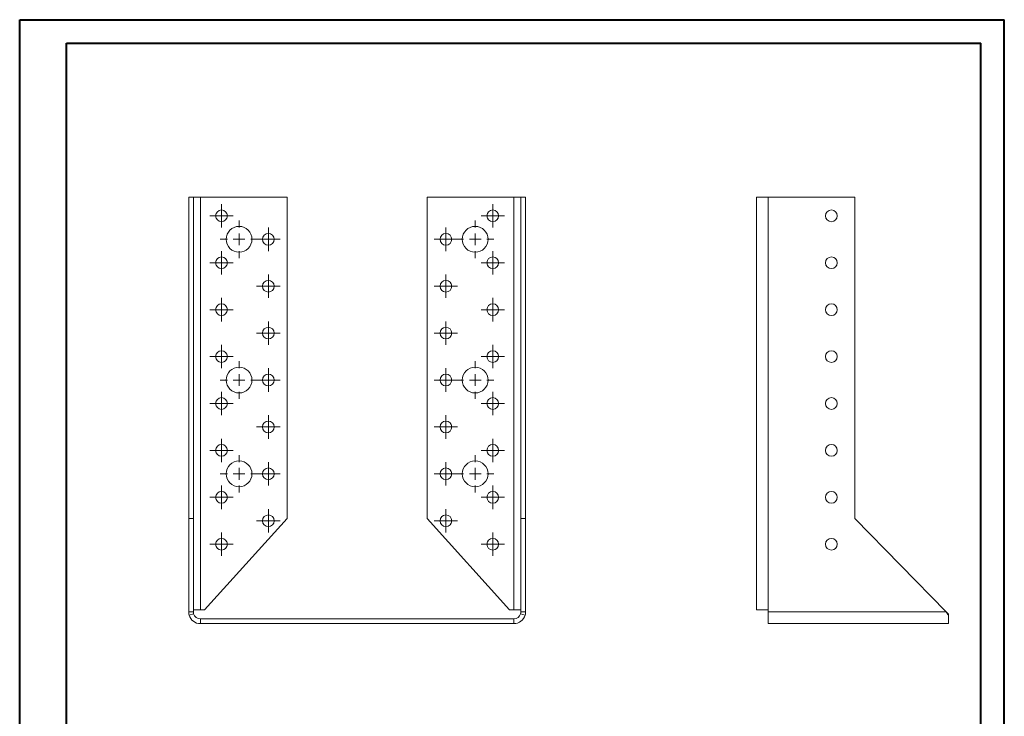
# Model space of a CAD drawing. Header units: millimetres. Extents: x 0 to 210, y 0 to 297.
# Tile 2 of 2: x 0 to 210, y 149 to 297. Entities that reach past the tile are written whole.
import ezdxf

# ---------------------------------------------------------------- set-up
doc = ezdxf.new("R2010")
doc.units = ezdxf.units.MM

# ---------------------------------------------------------------- blocks, each defined once
blk = doc.blocks.new('SW_CENTERMARKSYMBOL_0')
at = {"color": 0, "linetype": 'Continuous', "lineweight": 0}
for p, q in [((0, 2.5), (0, 4)), ((-2.5, 0), (-4, 0)), ((0, 0), (-1.25, 0)), ((0, 0), (0, 1.25)), ((0, 0), (0, -1.25)), ((0, 0), (1.25, 0)), ((2.5, 0), (4, 0)), ((0, -2.5), (0, -4))]:
    blk.add_line(p, q, dxfattribs=at)
blk = doc.blocks.new('SW_CENTERMARKSYMBOL_1')
at = {"color": 0, "linetype": 'Continuous', "lineweight": 0}
for p, q in [((0, 2.5), (0, 4)), ((-2.5, 0), (-4, 0)), ((0, 0), (-1.25, 0)), ((0, 0), (0, 1.25)), ((0, 0), (0, -1.25)), ((0, 0), (1.25, 0)), ((2.5, 0), (4, 0)), ((0, -2.5), (0, -4))]:
    blk.add_line(p, q, dxfattribs=at)
blk = doc.blocks.new('SW_CENTERMARKSYMBOL_2')
at = {"color": 0, "linetype": 'Continuous', "lineweight": 0}
for p, q in [((0, 2.5), (0, 4)), ((-2.5, 0), (-4, 0)), ((0, 0), (-1.25, 0)), ((0, 0), (0, 1.25)), ((0, 0), (0, -1.25)), ((0, 0), (1.25, 0)), ((2.5, 0), (4, 0)), ((0, -2.5), (0, -4))]:
    blk.add_line(p, q, dxfattribs=at)
blk = doc.blocks.new('SW_CENTERMARKSYMBOL_3')
at = {"color": 0, "linetype": 'Continuous', "lineweight": 0}
for p, q in [((0, 1.25), (0, 2.5)), ((-1.25, 0), (-2.5, 0)), ((0, 0), (-1.25, 0)), ((0, 0), (0, 1.25)), ((0, 0), (0, -1.25)), ((0, 0), (1.25, 0)), ((1.25, 0), (2.5, 0)), ((0, -1.25), (0, -2.5))]:
    blk.add_line(p, q, dxfattribs=at)
blk = doc.blocks.new('SW_CENTERMARKSYMBOL_4')
at = {"color": 0, "linetype": 'Continuous', "lineweight": 0}
for p, q in [((0, 1.25), (0, 2.5)), ((-1.25, 0), (-2.5, 0)), ((0, 0), (-1.25, 0)), ((0, 0), (0, 1.25)), ((0, 0), (0, -1.25)), ((0, 0), (1.25, 0)), ((1.25, 0), (2.5, 0)), ((0, -1.25), (0, -2.5))]:
    blk.add_line(p, q, dxfattribs=at)
blk = doc.blocks.new('SW_CENTERMARKSYMBOL_5')
at = {"color": 0, "linetype": 'Continuous', "lineweight": 0}
for p, q in [((0, 1.25), (0, 2.5)), ((-1.25, 0), (-2.5, 0)), ((0, 0), (-1.25, 0)), ((0, 0), (0, 1.25)), ((0, 0), (0, -1.25)), ((0, 0), (1.25, 0)), ((1.25, 0), (2.5, 0)), ((0, -1.25), (0, -2.5))]:
    blk.add_line(p, q, dxfattribs=at)
blk = doc.blocks.new('SW_CENTERMARKSYMBOL_6')
at = {"color": 0, "linetype": 'Continuous', "lineweight": 0}
for p, q in [((0, 1.25), (0, 2.5)), ((-1.25, 0), (-2.5, 0)), ((0, 0), (-1.25, 0)), ((0, 0), (0, 1.25)), ((0, 0), (0, -1.25)), ((0, 0), (1.25, 0)), ((1.25, 0), (2.5, 0)), ((0, -1.25), (0, -2.5))]:
    blk.add_line(p, q, dxfattribs=at)
blk = doc.blocks.new('SW_CENTERMARKSYMBOL_7')
at = {"color": 0, "linetype": 'Continuous', "lineweight": 0}
for p, q in [((0, 1.25), (0, 2.5)), ((-1.25, 0), (-2.5, 0)), ((0, 0), (-1.25, 0)), ((0, 0), (0, 1.25)), ((0, 0), (0, -1.25)), ((0, 0), (1.25, 0)), ((1.25, 0), (2.5, 0)), ((0, -1.25), (0, -2.5))]:
    blk.add_line(p, q, dxfattribs=at)
blk = doc.blocks.new('SW_CENTERMARKSYMBOL_8')
at = {"color": 0, "linetype": 'Continuous', "lineweight": 0}
for p, q in [((0, 1.25), (0, 2.5)), ((-1.25, 0), (-2.5, 0)), ((0, 0), (-1.25, 0)), ((0, 0), (0, 1.25)), ((0, 0), (0, -1.25)), ((0, 0), (1.25, 0)), ((1.25, 0), (2.5, 0)), ((0, -1.25), (0, -2.5))]:
    blk.add_line(p, q, dxfattribs=at)
blk = doc.blocks.new('SW_CENTERMARKSYMBOL_9')
at = {"color": 0, "linetype": 'Continuous', "lineweight": 0}
for p, q in [((0, 1.25), (0, 2.5)), ((-1.25, 0), (-2.5, 0)), ((0, 0), (-1.25, 0)), ((0, 0), (0, 1.25)), ((0, 0), (0, -1.25)), ((0, 0), (1.25, 0)), ((1.25, 0), (2.5, 0)), ((0, -1.25), (0, -2.5))]:
    blk.add_line(p, q, dxfattribs=at)
blk = doc.blocks.new('SW_CENTERMARKSYMBOL_10')
at = {"color": 0, "linetype": 'Continuous', "lineweight": 0}
for p, q in [((0, 1.25), (0, 2.5)), ((-1.25, 0), (-2.5, 0)), ((0, 0), (-1.25, 0)), ((0, 0), (0, 1.25)), ((0, 0), (0, -1.25)), ((0, 0), (1.25, 0)), ((1.25, 0), (2.5, 0)), ((0, -1.25), (0, -2.5))]:
    blk.add_line(p, q, dxfattribs=at)
blk = doc.blocks.new('SW_CENTERMARKSYMBOL_11')
at = {"color": 0, "linetype": 'Continuous', "lineweight": 0}
for p, q in [((0, 1.25), (0, 2.5)), ((-1.25, 0), (-2.5, 0)), ((0, 0), (-1.25, 0)), ((0, 0), (0, 1.25)), ((0, 0), (0, -1.25)), ((0, 0), (1.25, 0)), ((1.25, 0), (2.5, 0)), ((0, -1.25), (0, -2.5))]:
    blk.add_line(p, q, dxfattribs=at)
blk = doc.blocks.new('SW_CENTERMARKSYMBOL_12')
at = {"color": 0, "linetype": 'Continuous', "lineweight": 0}
for p, q in [((0, 1.25), (0, 2.5)), ((-1.25, 0), (-2.5, 0)), ((0, 0), (-1.25, 0)), ((0, 0), (0, 1.25)), ((0, 0), (0, -1.25)), ((0, 0), (1.25, 0)), ((1.25, 0), (2.5, 0)), ((0, -1.25), (0, -2.5))]:
    blk.add_line(p, q, dxfattribs=at)
blk = doc.blocks.new('SW_CENTERMARKSYMBOL_13')
at = {"color": 0, "linetype": 'Continuous', "lineweight": 0}
for p, q in [((0, 1.25), (0, 2.5)), ((-1.25, 0), (-2.5, 0)), ((0, 0), (-1.25, 0)), ((0, 0), (0, 1.25)), ((0, 0), (0, -1.25)), ((0, 0), (1.25, 0)), ((1.25, 0), (2.5, 0)), ((0, -1.25), (0, -2.5))]:
    blk.add_line(p, q, dxfattribs=at)
blk = doc.blocks.new('SW_CENTERMARKSYMBOL_14')
at = {"color": 0, "linetype": 'Continuous', "lineweight": 0}
for p, q in [((0, 1.25), (0, 2.5)), ((-1.25, 0), (-2.5, 0)), ((0, 0), (-1.25, 0)), ((0, 0), (0, 1.25)), ((0, 0), (0, -1.25)), ((0, 0), (1.25, 0)), ((1.25, 0), (2.5, 0)), ((0, -1.25), (0, -2.5))]:
    blk.add_line(p, q, dxfattribs=at)
blk = doc.blocks.new('SW_CENTERMARKSYMBOL_15')
at = {"color": 0, "linetype": 'Continuous', "lineweight": 0}
for p, q in [((0, 1.25), (0, 2.5)), ((-1.25, 0), (-2.5, 0)), ((0, 0), (-1.25, 0)), ((0, 0), (0, 1.25)), ((0, 0), (0, -1.25)), ((0, 0), (1.25, 0)), ((1.25, 0), (2.5, 0)), ((0, -1.25), (0, -2.5))]:
    blk.add_line(p, q, dxfattribs=at)
blk = doc.blocks.new('SW_CENTERMARKSYMBOL_16')
at = {"color": 0, "linetype": 'Continuous', "lineweight": 0}
for p, q in [((0, 1.25), (0, 2.5)), ((-1.25, 0), (-2.5, 0)), ((0, 0), (-1.25, 0)), ((0, 0), (0, 1.25)), ((0, 0), (0, -1.25)), ((0, 0), (1.25, 0)), ((1.25, 0), (2.5, 0)), ((0, -1.25), (0, -2.5))]:
    blk.add_line(p, q, dxfattribs=at)
blk = doc.blocks.new('SW_CENTERMARKSYMBOL_17')
at = {"color": 0, "linetype": 'Continuous', "lineweight": 0}
for p, q in [((0, 1.25), (0, 2.5)), ((-1.25, 0), (-2.5, 0)), ((0, 0), (-1.25, 0)), ((0, 0), (0, 1.25)), ((0, 0), (0, -1.25)), ((0, 0), (1.25, 0)), ((1.25, 0), (2.5, 0)), ((0, -1.25), (0, -2.5))]:
    blk.add_line(p, q, dxfattribs=at)
blk = doc.blocks.new('SW_CENTERMARKSYMBOL_18')
at = {"color": 0, "linetype": 'Continuous', "lineweight": 0}
for p, q in [((0, 1.25), (0, 2.5)), ((-1.25, 0), (-2.5, 0)), ((0, 0), (-1.25, 0)), ((0, 0), (0, 1.25)), ((0, 0), (0, -1.25)), ((0, 0), (1.25, 0)), ((1.25, 0), (2.5, 0)), ((0, -1.25), (0, -2.5))]:
    blk.add_line(p, q, dxfattribs=at)
blk = doc.blocks.new('SW_CENTERMARKSYMBOL_19')
at = {"color": 0, "linetype": 'Continuous', "lineweight": 0}
for p, q in [((0, 1.25), (0, 2.5)), ((-1.25, 0), (-2.5, 0)), ((0, 0), (-1.25, 0)), ((0, 0), (0, 1.25)), ((0, 0), (0, -1.25)), ((0, 0), (1.25, 0)), ((1.25, 0), (2.5, 0)), ((0, -1.25), (0, -2.5))]:
    blk.add_line(p, q, dxfattribs=at)
blk = doc.blocks.new('SW_CENTERMARKSYMBOL_20')
at = {"color": 0, "linetype": 'Continuous', "lineweight": 0}
for p, q in [((0, 1.25), (0, 2.5)), ((-1.25, 0), (-2.5, 0)), ((0, 0), (-1.25, 0)), ((0, 0), (0, 1.25)), ((0, 0), (0, -1.25)), ((0, 0), (1.25, 0)), ((1.25, 0), (2.5, 0)), ((0, -1.25), (0, -2.5))]:
    blk.add_line(p, q, dxfattribs=at)
blk = doc.blocks.new('SW_CENTERMARKSYMBOL_21')
at = {"color": 0, "linetype": 'Continuous', "lineweight": 0}
for p, q in [((0, 1.25), (0, 2.5)), ((-1.25, 0), (-2.5, 0)), ((0, 0), (-1.25, 0)), ((0, 0), (0, 1.25)), ((0, 0), (0, -1.25)), ((0, 0), (1.25, 0)), ((1.25, 0), (2.5, 0)), ((0, -1.25), (0, -2.5))]:
    blk.add_line(p, q, dxfattribs=at)
blk = doc.blocks.new('SW_CENTERMARKSYMBOL_22')
at = {"color": 0, "linetype": 'Continuous', "lineweight": 0}
for p, q in [((0, 1.25), (0, 2.5)), ((-1.25, 0), (-2.5, 0)), ((0, 0), (-1.25, 0)), ((0, 0), (0, 1.25)), ((0, 0), (0, -1.25)), ((0, 0), (1.25, 0)), ((1.25, 0), (2.5, 0)), ((0, -1.25), (0, -2.5))]:
    blk.add_line(p, q, dxfattribs=at)
blk = doc.blocks.new('SW_CENTERMARKSYMBOL_23')
at = {"color": 0, "linetype": 'Continuous', "lineweight": 0}
for p, q in [((0, 1.25), (0, 2.5)), ((-1.25, 0), (-2.5, 0)), ((0, 0), (-1.25, 0)), ((0, 0), (0, 1.25)), ((0, 0), (0, -1.25)), ((0, 0), (1.25, 0)), ((1.25, 0), (2.5, 0)), ((0, -1.25), (0, -2.5))]:
    blk.add_line(p, q, dxfattribs=at)
blk = doc.blocks.new('SW_CENTERMARKSYMBOL_24')
at = {"color": 0, "linetype": 'Continuous', "lineweight": 0}
for p, q in [((0, 1.25), (0, 2.5)), ((-1.25, 0), (-2.5, 0)), ((0, 0), (-1.25, 0)), ((0, 0), (0, 1.25)), ((0, 0), (0, -1.25)), ((0, 0), (1.25, 0)), ((1.25, 0), (2.5, 0)), ((0, -1.25), (0, -2.5))]:
    blk.add_line(p, q, dxfattribs=at)
blk = doc.blocks.new('SW_CENTERMARKSYMBOL_25')
at = {"color": 0, "linetype": 'Continuous', "lineweight": 0}
for p, q in [((0, 1.25), (0, 2.5)), ((-1.25, 0), (-2.5, 0)), ((0, 0), (-1.25, 0)), ((0, 0), (0, 1.25)), ((0, 0), (0, -1.25)), ((0, 0), (1.25, 0)), ((1.25, 0), (2.5, 0)), ((0, -1.25), (0, -2.5))]:
    blk.add_line(p, q, dxfattribs=at)
blk = doc.blocks.new('SW_CENTERMARKSYMBOL_26')
at = {"color": 0, "linetype": 'Continuous', "lineweight": 0}
for p, q in [((0, 1.25), (0, 2.5)), ((-1.25, 0), (-2.5, 0)), ((0, 0), (-1.25, 0)), ((0, 0), (0, 1.25)), ((0, 0), (0, -1.25)), ((0, 0), (1.25, 0)), ((1.25, 0), (2.5, 0)), ((0, -1.25), (0, -2.5))]:
    blk.add_line(p, q, dxfattribs=at)
blk = doc.blocks.new('SW_CENTERMARKSYMBOL_27')
at = {"color": 0, "linetype": 'Continuous', "lineweight": 0}
for p, q in [((0, 1.25), (0, 2.5)), ((-1.25, 0), (-2.5, 0)), ((0, 0), (-1.25, 0)), ((0, 0), (0, 1.25)), ((0, 0), (0, -1.25)), ((0, 0), (1.25, 0)), ((1.25, 0), (2.5, 0)), ((0, -1.25), (0, -2.5))]:
    blk.add_line(p, q, dxfattribs=at)
blk = doc.blocks.new('SW_CENTERMARKSYMBOL_28')
at = {"color": 0, "linetype": 'Continuous', "lineweight": 0}
for p, q in [((0, 1.25), (0, 2.5)), ((-1.25, 0), (-2.5, 0)), ((0, 0), (-1.25, 0)), ((0, 0), (0, 1.25)), ((0, 0), (0, -1.25)), ((0, 0), (1.25, 0)), ((1.25, 0), (2.5, 0)), ((0, -1.25), (0, -2.5))]:
    blk.add_line(p, q, dxfattribs=at)
blk = doc.blocks.new('SW_CENTERMARKSYMBOL_29')
at = {"color": 0, "linetype": 'Continuous', "lineweight": 0}
for p, q in [((0, 1.25), (0, 2.5)), ((-1.25, 0), (-2.5, 0)), ((0, 0), (-1.25, 0)), ((0, 0), (0, 1.25)), ((0, 0), (0, -1.25)), ((0, 0), (1.25, 0)), ((1.25, 0), (2.5, 0)), ((0, -1.25), (0, -2.5))]:
    blk.add_line(p, q, dxfattribs=at)
blk = doc.blocks.new('SW_CENTERMARKSYMBOL_30')
at = {"color": 0, "linetype": 'Continuous', "lineweight": 0}
for p, q in [((0, 1.25), (0, 2.5)), ((-1.25, 0), (-2.5, 0)), ((0, 0), (-1.25, 0)), ((0, 0), (0, 1.25)), ((0, 0), (0, -1.25)), ((0, 0), (1.25, 0)), ((1.25, 0), (2.5, 0)), ((0, -1.25), (0, -2.5))]:
    blk.add_line(p, q, dxfattribs=at)
blk = doc.blocks.new('SW_CENTERMARKSYMBOL_31')
at = {"color": 0, "linetype": 'Continuous', "lineweight": 0}
for p, q in [((0, 1.25), (0, 2.5)), ((-1.25, 0), (-2.5, 0)), ((0, 0), (-1.25, 0)), ((0, 0), (0, 1.25)), ((0, 0), (0, -1.25)), ((0, 0), (1.25, 0)), ((1.25, 0), (2.5, 0)), ((0, -1.25), (0, -2.5))]:
    blk.add_line(p, q, dxfattribs=at)
blk = doc.blocks.new('SW_CENTERMARKSYMBOL_32')
at = {"color": 0, "linetype": 'Continuous', "lineweight": 0}
for p, q in [((0, 1.25), (0, 2.5)), ((-1.25, 0), (-2.5, 0)), ((0, 0), (-1.25, 0)), ((0, 0), (0, 1.25)), ((0, 0), (0, -1.25)), ((0, 0), (1.25, 0)), ((1.25, 0), (2.5, 0)), ((0, -1.25), (0, -2.5))]:
    blk.add_line(p, q, dxfattribs=at)
blk = doc.blocks.new('SW_CENTERMARKSYMBOL_33')
at = {"color": 0, "linetype": 'Continuous', "lineweight": 0}
for p, q in [((0, 2.5), (0, 4)), ((-2.5, 0), (-4, 0)), ((0, 0), (-1.25, 0)), ((0, 0), (0, 1.25)), ((0, 0), (0, -1.25)), ((0, 0), (1.25, 0)), ((2.5, 0), (4, 0)), ((0, -2.5), (0, -4))]:
    blk.add_line(p, q, dxfattribs=at)
blk = doc.blocks.new('SW_CENTERMARKSYMBOL_34')
at = {"color": 0, "linetype": 'Continuous', "lineweight": 0}
for p, q in [((0, 2.5), (0, 4)), ((-2.5, 0), (-4, 0)), ((0, 0), (-1.25, 0)), ((0, 0), (0, 1.25)), ((0, 0), (0, -1.25)), ((0, 0), (1.25, 0)), ((2.5, 0), (4, 0)), ((0, -2.5), (0, -4))]:
    blk.add_line(p, q, dxfattribs=at)
blk = doc.blocks.new('SW_CENTERMARKSYMBOL_35')
at = {"color": 0, "linetype": 'Continuous', "lineweight": 0}
for p, q in [((0, 2.5), (0, 4)), ((-2.5, 0), (-4, 0)), ((0, 0), (-1.25, 0)), ((0, 0), (0, 1.25)), ((0, 0), (0, -1.25)), ((0, 0), (1.25, 0)), ((2.5, 0), (4, 0)), ((0, -2.5), (0, -4))]:
    blk.add_line(p, q, dxfattribs=at)

msp = doc.modelspace()

# ---------------------------------------------------------------- linework, layer by layer
at = {"color": 7, "linetype": 'Continuous', "lineweight": 40}
for p, q in [((0.08, 0.21), (0.08, 297.21)), ((0.08, 297.21), (210.08, 297.21)), ((210.08, 0.21), (210.08, 297.21)), ((210.08, 292.21), (210.08, 297.21)), ((10.08, 292.21), (205.08, 292.21)), ((10.08, 5.21), (10.08, 292.21)), ((205.08, 5.21), (205.08, 292.21))]:
    msp.add_line(p, q, dxfattribs=at)
at = {"color": 7, "linetype": 'Continuous', "lineweight": 15}
for p, q in [((36.12, 259.4), (37.12, 259.4)), ((36.12, 259.4), (36.12, 190.9)), ((37.12, 259.4), (37.12, 190.9)), ((38.62, 259.4), (37.12, 259.4)), ((38.62, 171.4), (38.62, 259.4)), ((38.62, 259.4), (57.12, 259.4)), ((57.12, 259.4), (57.12, 190.9)), ((86.98, 190.9), (86.98, 259.4)), ((86.98, 259.4), (105.48, 259.4)), ((106.98, 259.4), (105.48, 259.4)), ((105.48, 259.4), (105.48, 171.4)), ((107.98, 259.4), (106.98, 259.4)), ((106.98, 190.9), (106.98, 259.4)), ((107.98, 190.9), (107.98, 259.4)), ((157.2, 259.4), (157.2, 171.4)), ((157.2, 259.4), (159.7, 259.4)), ((159.7, 259.4), (159.7, 171.4)), ((159.7, 259.4), (178.2, 259.4)), ((178.2, 259.4), (178.2, 190.9)), ((36.12, 190.9), (37.12, 190.9)), ((36.12, 190.9), (36.12, 170.97)), ((37.12, 190.9), (37.12, 170.97)), ((57.12, 190.9), (39.53, 171.4)), ((104.58, 171.4), (86.98, 190.9)), ((106.98, 170.97), (106.98, 190.9)), ((107.98, 190.9), (106.98, 190.9)), ((107.98, 170.97), (107.98, 190.9)), ((178.2, 190.9), (197.65, 170.97)), ((36.12, 170.97), (37.12, 170.97)), ((36.22, 170.27), (37.18, 170.55)), ((37.12, 171.4), (38.62, 171.4)), ((39.53, 171.4), (38.62, 171.4)), ((105.48, 171.4), (104.58, 171.4)), ((105.48, 171.4), (106.98, 171.4)), ((107.88, 170.27), (106.92, 170.55)), ((107.98, 170.97), (106.98, 170.97)), ((159.7, 171.4), (157.2, 171.4)), ((159.7, 171.4), (159.7, 170.97)), ((159.7, 168.47), (159.7, 170.97)), ((159.7, 170.97), (197.65, 170.97)), ((198.2, 170.27), (198.2, 170.55)), ((198.2, 170.27), (198.2, 168.47)), ((38.62, 168.47), (38.62, 169.47)), ((38.62, 169.47), (105.48, 169.47)), ((38.62, 168.47), (105.48, 168.47)), ((105.48, 168.47), (105.48, 169.47)), ((159.7, 168.47), (198.2, 168.47))]:
    msp.add_line(p, q, dxfattribs=at)
for centre, radius in [((43.12, 255.4), 1.25), ((100.98, 255.4), 1.25), ((173.2, 255.4), 1.25), ((46.87, 250.4), 2.75), ((97.23, 250.4), 2.75), ((53.12, 250.4), 1.25), ((90.98, 250.4), 1.25), ((43.12, 245.4), 1.25), ((100.98, 245.4), 1.25), ((173.2, 245.4), 1.25), ((53.12, 240.4), 1.25), ((90.98, 240.4), 1.25), ((43.12, 235.4), 1.25), ((100.98, 235.4), 1.25), ((173.2, 235.4), 1.25), ((53.12, 230.4), 1.25), ((90.98, 230.4), 1.25), ((43.12, 225.4), 1.25), ((100.98, 225.4), 1.25), ((173.2, 225.4), 1.25), ((46.87, 220.4), 2.75), ((97.23, 220.4), 2.75), ((53.12, 220.4), 1.25), ((90.98, 220.4), 1.25), ((43.12, 215.4), 1.25), ((100.98, 215.4), 1.25), ((173.2, 215.4), 1.25), ((53.12, 210.4), 1.25), ((90.98, 210.4), 1.25), ((43.12, 205.4), 1.25), ((100.98, 205.4), 1.25), ((173.2, 205.4), 1.25), ((46.87, 200.4), 2.75), ((53.12, 200.4), 1.25), ((90.98, 200.4), 1.25), ((97.23, 200.4), 2.75), ((43.12, 195.4), 1.25), ((100.98, 195.4), 1.25), ((173.2, 195.4), 1.25), ((53.12, 190.4), 1.25), ((90.98, 190.4), 1.25), ((43.12, 185.4), 1.25), ((100.98, 185.4), 1.25), ((173.2, 185.4), 1.25)]:
    msp.add_circle(centre, radius, dxfattribs=at)
for centre, radius, start, end in [((38.62, 170.97), 2.5, 196.3521, 270), ((38.62, 170.97), 1.5, 196.3521, 270), ((105.48, 170.97), 1.5, 270, 343.6479), ((105.48, 170.97), 2.5, 270, 343.6479)]:
    msp.add_arc(centre, radius, start, end, dxfattribs=at)
for points in [[(36.12, 170.97), (36.12, 170.74), (36.16, 170.5), (36.22, 170.27)], [(37.12, 170.97), (37.12, 170.83), (37.14, 170.69), (37.18, 170.55)], [(106.92, 170.55), (106.96, 170.69), (106.98, 170.83), (106.98, 170.97)], [(107.88, 170.27), (107.95, 170.5), (107.98, 170.74), (107.98, 170.97)], [(197.65, 170.97), (197.83, 170.74), (198.02, 170.5), (198.2, 170.27)], [(197.65, 170.97), (197.83, 170.83), (198.02, 170.69), (198.2, 170.55)]]:
    msp.add_open_spline(points, degree=3, dxfattribs=at)

# ---------------------------------------------------------------- block references
at = {"color": 7, "linetype": 'Continuous', "lineweight": 0}
for name, p in [('SW_CENTERMARKSYMBOL_17', (43.12, 255.4)), ('SW_CENTERMARKSYMBOL_18', (100.98, 255.4)), ('SW_CENTERMARKSYMBOL_2', (46.87, 250.4)), ('SW_CENTERMARKSYMBOL_33', (97.23, 250.4)), ('SW_CENTERMARKSYMBOL_16', (53.12, 250.4)), ('SW_CENTERMARKSYMBOL_26', (90.98, 250.4)), ('SW_CENTERMARKSYMBOL_15', (43.12, 245.4)), ('SW_CENTERMARKSYMBOL_19', (100.98, 245.4)), ('SW_CENTERMARKSYMBOL_8', (53.12, 240.4)), ('SW_CENTERMARKSYMBOL_27', (90.98, 240.4)), ('SW_CENTERMARKSYMBOL_14', (43.12, 235.4)), ('SW_CENTERMARKSYMBOL_20', (100.98, 235.4)), ('SW_CENTERMARKSYMBOL_7', (53.12, 230.4)), ('SW_CENTERMARKSYMBOL_28', (90.98, 230.4)), ('SW_CENTERMARKSYMBOL_13', (43.12, 225.4)), ('SW_CENTERMARKSYMBOL_21', (100.98, 225.4)), ('SW_CENTERMARKSYMBOL_1', (46.87, 220.4)), ('SW_CENTERMARKSYMBOL_6', (53.12, 220.4)), ('SW_CENTERMARKSYMBOL_29', (90.98, 220.4)), ('SW_CENTERMARKSYMBOL_34', (97.23, 220.4)), ('SW_CENTERMARKSYMBOL_12', (43.12, 215.4)), ('SW_CENTERMARKSYMBOL_22', (100.98, 215.4)), ('SW_CENTERMARKSYMBOL_5', (53.12, 210.4)), ('SW_CENTERMARKSYMBOL_30', (90.98, 210.4)), ('SW_CENTERMARKSYMBOL_11', (43.12, 205.4)), ('SW_CENTERMARKSYMBOL_23', (100.98, 205.4)), ('SW_CENTERMARKSYMBOL_0', (46.87, 200.4)), ('SW_CENTERMARKSYMBOL_35', (97.23, 200.4)), ('SW_CENTERMARKSYMBOL_4', (53.12, 200.4)), ('SW_CENTERMARKSYMBOL_31', (90.98, 200.4)), ('SW_CENTERMARKSYMBOL_10', (43.12, 195.4)), ('SW_CENTERMARKSYMBOL_24', (100.98, 195.4)), ('SW_CENTERMARKSYMBOL_3', (53.12, 190.4)), ('SW_CENTERMARKSYMBOL_32', (90.98, 190.4)), ('SW_CENTERMARKSYMBOL_9', (43.12, 185.4)), ('SW_CENTERMARKSYMBOL_25', (100.98, 185.4))]:
    msp.add_blockref(name, p, dxfattribs=at)

doc.saveas('drawing.dxf')
